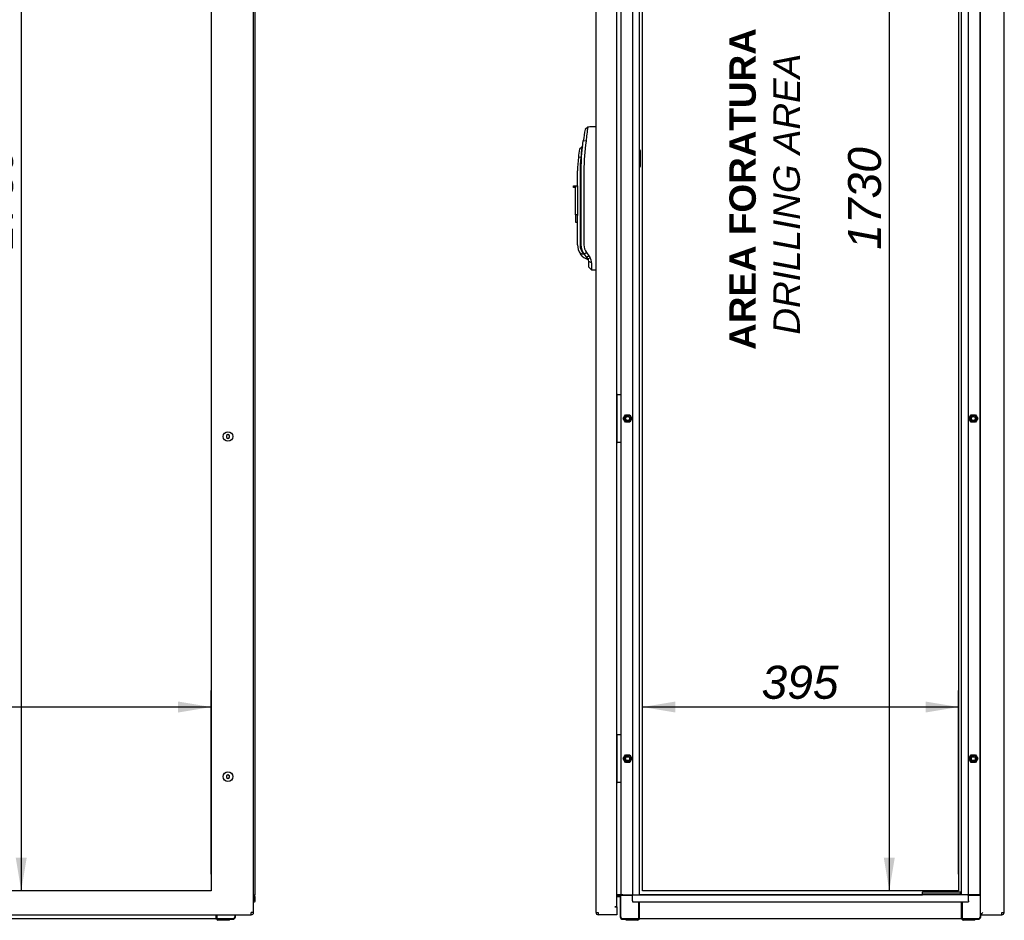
# Model space of a CAD drawing. Extents: x -12 to 412, y 11 to 308.
# Tile 3 of 11: x 115 to 197, y 98 to 173. Entities that reach past the tile are written whole.
import ezdxf
from ezdxf.lldxf.tags import DXFTag

# ---------------------------------------------------------------- set-up
doc = ezdxf.new("R2010")
doc.units = 0
doc.layers.get('0').update_dxf_attribs({"linetype": 'CONTINUOUS'})
for name, color, linetype in [('_TRANSLATION', 7, 'CONTINUOUS'), ('AE00198_03', 7, 'CONTINUOUS'), ('AE00219_00', 7, 'CONTINUOUS'), ('AE00219_03', 7, 'CONTINUOUS'), ('AE00368_00', 7, 'CONTINUOUS'), ('AE00500_10', 7, 'CONTINUOUS'), ('AE00992_10', 7, 'CONTINUOUS'), ('AE00992_15', 7, 'CONTINUOUS'), ('DV2__TRANSLATION', 7, 'CONTINUOUS'), ('DV6__TRANSLATION', 7, 'CONTINUOUS'), ('F0000000_08', 7, 'CONTINUOUS'), ('F0000000_96', 7, 'CONTINUOUS'), ('F0000000_98', 7, 'CONTINUOUS'), ('M0000000_06', 7, 'CONTINUOUS'), ('M0000000_29', 7, 'CONTINUOUS'), ('M0000000_44', 7, 'CONTINUOUS'), ('M0000000_48', 7, 'CONTINUOUS'), ('M0000000_52', 7, 'CONTINUOUS'), ('M0000000_56', 7, 'CONTINUOUS')]:
    doc.layers.add(name, color=color, linetype=linetype)
doc.styles.add('SEACAD_ARIAL', font='arial.ttf')
doc.styles.add('SEACAD_ARIALI', font='ariali.ttf')
tags = doc.linetypes.add('CENTER2', pattern=[28.575, 19.05, -3.175, 3.175, -3.175]).pattern_tags.tags
tags[10:11] = [DXFTag(74, 4), DXFTag(75, 0), DXFTag(340, '0'), DXFTag(46, 0.0), DXFTag(50, 0.0), DXFTag(44, 0.0), DXFTag(45, 0.0)]
tags[8:9] = [DXFTag(74, 4), DXFTag(75, 0), DXFTag(340, '0'), DXFTag(46, 0.0), DXFTag(50, 0.0), DXFTag(44, 0.0), DXFTag(45, 0.0)]
tags[6:7] = [DXFTag(74, 4), DXFTag(75, 0), DXFTag(340, '0'), DXFTag(46, 0.0), DXFTag(50, 0.0), DXFTag(44, 0.0), DXFTag(45, 0.0)]
tags[4:5] = [DXFTag(74, 4), DXFTag(75, 0), DXFTag(340, '0'), DXFTag(46, 0.0), DXFTag(50, 0.0), DXFTag(44, 0.0), DXFTag(45, 0.0)]
doc.dimstyles.new('ISO', dxfattribs={"dimtxt": 2.75, "dimasz": 2.75, "dimexe": 1.375, "dimexo": 1.375, "dimgap": 0.6875, "dimtad": 1, "dimdec": 1, "dimlfac": 15, "dimtxsty": 'SEACAD_ARIAL', "dimblk1": '_SE_FILLED', "dimblk2": '_SE_FILLED', "dimsah": 1, "dimcen": 1.375, "dimazin": 3, "dimtfac": 0.7, "dimtdec": 3, "dimtmove": 0, "dimatfit": 3})

# ---------------------------------------------------------------- blocks, each defined once
blk = doc.blocks.new('SE1')
at = {"layer": 'AE00198_03', "color": 7, "linetype": 'CONTINUOUS'}
for p, q in [((165.14, 141.267), (165.106, 141.267)), ((165.106, 140.567), (165.14, 140.567)), ((165.14, 138.267), (165.106, 138.267)), ((165.106, 137.567), (165.14, 137.567)), ((165.14, 112.933), (165.106, 112.933)), ((165.106, 112.233), (165.14, 112.233)), ((165.14, 109.933), (165.106, 109.933)), ((165.106, 109.233), (165.14, 109.233))]:
    blk.add_line(p, q, dxfattribs=at)
at = {"layer": 'AE00219_00', "color": 7, "linetype": 'CONTINUOUS'}
for p, q in [((191.018, 99.783), (191.04, 99.763)), ((191.44, 99.763), (191.04, 99.763)), ((191.04, 99.763), (191.04, 99.75)), ((191.44, 99.763), (191.461, 99.783)), ((191.44, 99.75), (191.44, 99.763)), ((192.685, 99.783), (192.706, 99.763)), ((193.106, 99.763), (192.706, 99.763)), ((192.706, 99.763), (192.706, 99.75)), ((193.106, 99.763), (193.128, 99.783)), ((193.106, 99.75), (193.106, 99.763))]:
    blk.add_line(p, q, dxfattribs=at)
at = {"layer": 'AE00219_03', "color": 7, "linetype": 'CONTINUOUS'}
for p, q in [((197.386, 138.317), (197.373, 138.317)), ((197.386, 137.517), (197.386, 138.317)), ((197.373, 137.517), (197.386, 137.517)), ((197.386, 109.983), (197.373, 109.983)), ((197.386, 109.183), (197.386, 109.983)), ((197.373, 109.183), (197.386, 109.183)), ((197.386, 99.15), (197.373, 99.15)), ((197.386, 98.35), (197.386, 99.15)), ((197.373, 98.35), (197.386, 98.35))]:
    blk.add_line(p, q, dxfattribs=at)
at = {"layer": 'AE00368_00', "color": 7, "linetype": 'CONTINUOUS'}
for p, q in [((190.606, 99.783), (190.56, 99.783)), ((190.56, 99.783), (190.56, 99.75)), ((191.92, 99.75), (191.92, 99.783)), ((192.226, 99.783), (192.226, 99.75)), ((193.586, 99.75), (193.586, 99.783))]:
    blk.add_line(p, q, dxfattribs=at)
for centre, start, end in [((190.813, 99.737), 16.60155, 90), ((191.666, 99.737), 90, 163.39845), ((192.48, 99.737), 16.60155, 90), ((193.333, 99.737), 90, 163.39845)]:
    blk.add_arc(centre, 0.0467, start, end, dxfattribs=at)
at = {"layer": 'AE00500_10', "color": 7, "linetype": 'CONTINUOUS'}
for p, q in [((195.373, 141.23), (195.406, 141.23)), ((195.406, 140.603), (195.373, 140.603)), ((165.645, 139.418), (165.824, 139.728)), ((165.718, 139.417), (165.862, 139.667)), ((165.827, 139.73), (166.185, 139.73)), ((165.862, 139.667), (166.151, 139.667)), ((166.151, 139.667), (166.295, 139.417)), ((166.188, 139.728), (166.367, 139.418)), ((194.445, 139.418), (194.624, 139.728)), ((194.518, 139.417), (194.662, 139.667)), ((194.627, 139.73), (194.985, 139.73)), ((194.662, 139.667), (194.951, 139.667)), ((194.951, 139.667), (195.095, 139.417)), ((194.988, 139.728), (195.167, 139.418)), ((165.824, 139.105), (165.645, 139.415)), ((165.862, 139.167), (165.718, 139.417)), ((166.185, 139.103), (165.827, 139.103)), ((166.151, 139.167), (165.862, 139.167)), ((166.295, 139.417), (166.151, 139.167)), ((166.367, 139.415), (166.188, 139.105)), ((194.624, 139.105), (194.445, 139.415)), ((194.662, 139.167), (194.518, 139.417)), ((194.985, 139.103), (194.627, 139.103)), ((194.951, 139.167), (194.662, 139.167)), ((195.095, 139.417), (194.951, 139.167)), ((195.167, 139.415), (194.988, 139.105)), ((195.373, 138.23), (195.406, 138.23)), ((195.406, 137.603), (195.373, 137.603)), ((195.373, 112.897), (195.406, 112.897)), ((195.406, 112.27), (195.373, 112.27)), ((165.645, 111.085), (165.824, 111.395)), ((165.824, 110.772), (165.645, 111.082)), ((165.718, 111.083), (165.862, 111.333)), ((165.862, 110.833), (165.718, 111.083)), ((165.827, 111.397), (166.185, 111.397)), ((166.185, 110.77), (165.827, 110.77)), ((165.862, 111.333), (166.151, 111.333)), ((166.151, 110.833), (165.862, 110.833)), ((166.151, 111.333), (166.295, 111.083)), ((166.295, 111.083), (166.151, 110.833)), ((166.188, 111.395), (166.367, 111.085)), ((166.367, 111.082), (166.188, 110.772)), ((194.445, 111.085), (194.624, 111.395)), ((194.624, 110.772), (194.445, 111.082)), ((194.518, 111.083), (194.662, 111.333)), ((194.662, 110.833), (194.518, 111.083)), ((194.627, 111.397), (194.985, 111.397)), ((194.985, 110.77), (194.627, 110.77)), ((194.662, 111.333), (194.951, 111.333)), ((194.951, 110.833), (194.662, 110.833)), ((194.951, 111.333), (195.095, 111.083)), ((195.095, 111.083), (194.951, 110.833)), ((194.988, 111.395), (195.167, 111.085)), ((195.167, 111.082), (194.988, 110.772)), ((195.373, 109.897), (195.406, 109.897)), ((195.406, 109.27), (195.373, 109.27))]:
    blk.add_line(p, q, dxfattribs=at)
for centre in [(166.006, 139.417), (194.806, 139.417), (166.006, 111.083), (194.806, 111.083)]:
    blk.add_circle(centre, 0.164, dxfattribs=at)
for centre, radius, start, end in [((166.006, 139.417), 0.2, 75, 15), ((165.827, 139.727), 0.00333, 90, 150), ((166.185, 139.727), 0.00333, 30, 90), ((194.806, 139.417), 0.2, 75, 15), ((194.627, 139.727), 0.00333, 90, 150), ((194.985, 139.727), 0.00333, 30, 90), ((165.648, 139.417), 0.00333, 150, 210), ((165.827, 139.107), 0.00333, 210, 270), ((166.185, 139.107), 0.00333, 270, 330), ((166.364, 139.417), 0.00333, 330, 30), ((194.448, 139.417), 0.00333, 150, 210), ((194.627, 139.107), 0.00333, 210, 270), ((194.985, 139.107), 0.00333, 270, 330), ((195.164, 139.417), 0.00333, 330, 30), ((165.648, 111.083), 0.00333, 150, 210), ((166.006, 111.083), 0.2, 75, 15), ((165.827, 111.393), 0.00333, 90, 150), ((165.827, 110.773), 0.00333, 210, 270), ((166.185, 111.393), 0.00333, 30, 90), ((166.185, 110.773), 0.00333, 270, 330), ((166.364, 111.083), 0.00333, 330, 30), ((194.448, 111.083), 0.00333, 150, 210), ((194.806, 111.083), 0.2, 75, 15), ((194.627, 111.393), 0.00333, 90, 150), ((194.627, 110.773), 0.00333, 210, 270), ((194.985, 111.393), 0.00333, 30, 90), ((194.985, 110.773), 0.00333, 270, 330), ((195.164, 111.083), 0.00333, 330, 30)]:
    blk.add_arc(centre, radius, start, end, dxfattribs=at)
at = {"layer": 'AE00992_10', "color": 7, "linetype": 'CONTINUOUS'}
for p, q in [((162.695, 163.693), (162.469, 163.5)), ((163.353, 163.716), (163.373, 163.717)), ((162.178, 161.239), (162.313, 162.554)), ((162.54, 162.522), (162.313, 162.554)), ((162.204, 162.006), (162.007, 161.843)), ((162.257, 162.006), (162.204, 162.006)), ((162.104, 161.149), (161.905, 161.173)), ((162.145, 160.05), (162.177, 161.149)), ((162.177, 161.149), (162.178, 161.239)), ((161.84, 158.784), (161.84, 160.05)), ((162.04, 160.05), (162.04, 153.892)), ((162.145, 153.894), (162.145, 160.05)), ((162.37, 160.05), (162.37, 153.894)), ((161.506, 158.651), (161.506, 158.784)), ((161.506, 158.784), (161.673, 158.784)), ((161.673, 158.651), (161.506, 158.651)), ((161.673, 158.784), (161.84, 158.784)), ((161.673, 158.784), (161.673, 158.651)), ((161.673, 156.384), (161.673, 158.651)), ((161.84, 158.784), (161.84, 156.384)), ((161.673, 156.384), (161.673, 155.784)), ((161.84, 156.384), (161.673, 156.384)), ((161.84, 156.384), (161.84, 156.336)), ((161.84, 153.892), (161.84, 156.336)), ((161.673, 155.784), (161.84, 155.784)), ((162.23, 152.949), (162.078, 153.131)), ((162.23, 152.949), (162.365, 152.814)), ((162.339, 153.193), (162.343, 153.187)), ((162.405, 153.096), (162.343, 153.187)), ((162.365, 152.814), (162.706, 152.673)), ((162.389, 153.073), (162.45, 153.036)), ((162.588, 153.238), (162.405, 153.096)), ((162.606, 152.827), (162.405, 153.096)), ((162.588, 153.238), (162.789, 152.97)), ((162.789, 152.97), (162.606, 152.827)), ((162.706, 152.693), (162.606, 152.827)), ((162.888, 152.803), (162.706, 152.693)), ((162.789, 152.97), (162.888, 152.803)), ((162.773, 152.035), (162.773, 152.494)), ((163, 152.373), (162.773, 152.494)), ((162.773, 152.035), (163.003, 151.796)), ((163.003, 151.796), (163.003, 151.796)), ((163.373, 151.783), (163.353, 151.784))]:
    blk.add_line(p, q, dxfattribs=at)
for centre, radius, start, end in [((180.351, 160.05), 18.212, 169.08089, 172.09577), ((181.327, 160.639), 18.881, 170.69176, 174.27705), ((180.319, 160.052), 17.949, 172.09048, 180.0053), ((171.504, 160.05), 9.664, 169.30782, 173.33005), ((177.992, 159.724), 15.952, 171.77545, 174.8738), ((180.351, 160.05), 18.212, 173.69729, 173.79669), ((171.504, 160.05), 9.664, 173.33005, 180), ((171.504, 160.05), 9.464, 173.33005, 180), ((163.173, 153.892), 1.333, 180, 214.77209), ((163.173, 153.892), 1.133, 180, 226.22916), ((163.466, 153.895), 1.096, 180.02221, 216.78899), ((162.003, 151.866), 1.268, 72.2752, 86.62011), ((162.44, 152.494), 0.333, 359.9994, 36.81119), ((162.155, 152.382), 0.845, 359.39373, 29.84747), ((177.355, 152.158), 14.357, 179.13947, 181.44216)]:
    blk.add_arc(centre, radius, start, end, dxfattribs=at)
for centre, major_axis, start_param, end_param in [((163.393, 162.55), (33.429, 1.167), 1.570796, 1.590473), ((163.393, 152.95), (33.429, -1.167), 4.701927, 4.712389)]:
    blk.add_ellipse(centre, major_axis=major_axis, ratio=0.034878, start_param=start_param, end_param=end_param, dxfattribs=at)
for points, degree, knots in [([(162.339, 153.193), (162.244, 153.352), (162.195, 153.531), (162.145, 153.711), (162.145, 153.894)], 2, [0, 0, 0, 0.5, 0.5, 1, 1, 1]), ([(162.631, 152.794), (162.634, 152.79), (162.639, 152.782), (162.646, 152.771), (162.652, 152.76), (162.658, 152.75), (162.664, 152.741), (162.67, 152.732), (162.675, 152.724), (162.679, 152.716), (162.684, 152.709), (162.688, 152.703), (162.691, 152.697), (162.694, 152.692), (162.697, 152.687), (162.7, 152.683), (162.702, 152.68), (162.703, 152.677), (162.705, 152.675), (162.706, 152.674), (162.706, 152.673), (162.706, 152.673), (162.706, 152.673)], 3, [0, 0, 0, 0, 0.0259325, 0.051743, 0.0774354, 0.1030134, 0.128481, 0.1538419, 0.1791003, 0.2042602, 0.2293255, 0.2543005, 0.2791893, 0.303996, 0.328725, 0.3533805, 0.3779669, 0.4024885, 0.4269496, 0.4513548, 0.4757085, 0.5000152, 0.5000152, 0.5000152, 0.5000152])]:
    blk.add_open_spline(points, degree=degree, knots=knots, dxfattribs=at)
at = {"layer": 'AE00992_15', "color": 7, "linetype": 'CONTINUOUS'}
blk.add_line((167.073, 160.454), (167.073, 161.713), dxfattribs=at)
for centre, start, end in [((166.94, 161.717), 358.23535, 60), ((166.94, 160.45), 300, 1.6795)]:
    blk.add_arc(centre, 0.133, start, end, dxfattribs=at)
at = {"layer": 'DV2__TRANSLATION', "color": 7, "linetype": 'CENTER2'}
for p, q in [((167.24, 100.083), (167.24, 215.417)), ((193.573, 215.417), (193.573, 100.083)), ((193.573, 100.083), (167.24, 100.083))]:
    blk.add_line(p, q, dxfattribs=at)
at = {"layer": 'F0000000_08', "color": 7, "linetype": 'CONTINUOUS'}
for p, q in [((165.106, 141.372), (165.13, 141.403)), ((165.14, 137.45), (165.14, 141.383)), ((165.167, 141.417), (165.173, 141.417)), ((165.173, 141.417), (165.206, 141.417)), ((165.206, 141.417), (165.373, 141.417)), ((165.373, 141.417), (165.406, 141.417)), ((165.44, 141.383), (165.44, 137.45)), ((165.13, 137.43), (165.106, 137.461)), ((165.156, 137.417), (165.167, 137.417)), ((165.173, 137.417), (165.167, 137.417)), ((165.206, 137.417), (165.173, 137.417)), ((165.373, 137.417), (165.206, 137.417)), ((165.406, 137.417), (165.373, 137.417)), ((165.106, 113.039), (165.13, 113.07)), ((165.14, 109.117), (165.14, 113.05)), ((165.167, 113.083), (165.173, 113.083)), ((165.173, 113.083), (165.206, 113.083)), ((165.206, 113.083), (165.373, 113.083)), ((165.373, 113.083), (165.406, 113.083)), ((165.44, 113.05), (165.44, 109.117)), ((165.13, 109.097), (165.106, 109.128)), ((165.156, 109.083), (165.167, 109.083)), ((165.173, 109.083), (165.167, 109.083)), ((165.206, 109.083), (165.173, 109.083)), ((165.373, 109.083), (165.206, 109.083)), ((165.406, 109.083), (165.373, 109.083))]:
    blk.add_line(p, q, dxfattribs=at)
for centre, start, end in [((165.156, 141.383), 90, 143.1301), ((165.173, 141.383), 90, 180), ((165.406, 141.383), 0, 90), ((165.156, 137.45), 216.8699, 270), ((165.173, 137.45), 180, 270), ((165.406, 137.45), 270, 0), ((165.156, 113.05), 90, 143.1301), ((165.173, 113.05), 90, 180), ((165.406, 113.05), 0, 90), ((165.156, 109.117), 216.8699, 270), ((165.173, 109.117), 180, 270), ((165.406, 109.117), 270, 0)]:
    blk.add_arc(centre, 0.0333, start, end, dxfattribs=at)
at = {"layer": 'F0000000_96', "color": 7, "linetype": 'CONTINUOUS'}
for p, q in [((195.406, 98.184), (195.406, 217.317)), ((197.373, 98.27), (197.373, 217.23)), ((195.406, 98.184), (195.506, 98.184)), ((195.406, 98.083), (195.406, 98.183)), ((195.406, 98.183), (195.506, 98.183)), ((195.406, 98.083), (195.506, 98.083)), ((195.506, 98.184), (195.593, 98.27)), ((195.506, 98.183), (195.593, 98.27)), ((195.506, 98.083), (195.506, 98.183)), ((195.506, 98.083), (197.185, 98.083)), ((197.186, 98.083), (197.185, 98.083)), ((197.186, 98.27), (197.373, 98.27)), ((197.36, 98.205), (197.373, 98.192))]:
    blk.add_line(p, q, dxfattribs=at)
for centre, radius, start, end in [((185.587, 98.26), 11.6, 359.12972, 0.05178), ((197.186, 98.27), 0.187, 270, 360)]:
    blk.add_arc(centre, radius, start, end, dxfattribs=at)
at = {"layer": 'F0000000_98', "color": 7, "linetype": 'CONTINUOUS'}
for p, q in [((163.373, 98.27), (163.373, 217.23)), ((165.106, 98.75), (165.106, 216.75)), ((164.953, 98.75), (164.953, 98.749)), ((164.956, 98.75), (164.953, 98.75)), ((164.953, 98.749), (165.106, 98.749)), ((165.106, 98.75), (164.956, 98.75)), ((165.106, 98.749), (165.106, 98.27)), ((163.373, 98.27), (163.56, 98.27)), ((163.56, 98.083), (163.561, 98.083)), ((165.106, 98.083), (163.561, 98.083)), ((165.106, 98.27), (165.106, 98.083))]:
    blk.add_line(p, q, dxfattribs=at)
for centre, radius, start, end in [((163.56, 98.27), 0.187, 180, 270), ((175.159, 98.26), 11.6, 179.94822, 180.87028)]:
    blk.add_arc(centre, radius, start, end, dxfattribs=at)
at = {"layer": 'M0000000_06', "color": 7, "linetype": 'CONTINUOUS'}
for p, q in [((165.606, 99.75), (165.39, 99.75)), ((165.39, 99.683), (165.39, 99.75)), ((165.39, 99.683), (165.39, 97.917)), ((165.606, 99.683), (165.39, 99.683)), ((165.44, 97.917), (165.44, 99.683)), ((165.606, 99.75), (166.406, 99.75)), ((166.406, 99.683), (165.606, 99.683)), ((195.206, 99.75), (194.406, 99.75)), ((195.206, 99.683), (194.406, 99.683)), ((195.406, 99.75), (195.206, 99.75)), ((195.406, 99.683), (195.206, 99.683)), ((195.373, 99.683), (195.373, 97.917)), ((166.94, 97.917), (166.94, 99.15)), ((167.006, 97.917), (167.006, 99.15)), ((193.806, 99.15), (193.806, 97.917)), ((193.873, 99.15), (193.873, 97.917)), ((166.94, 97.75), (165.606, 97.75)), ((165.606, 97.7), (165.873, 97.7)), ((165.873, 97.633), (165.873, 97.75)), ((166.006, 97.617), (165.89, 97.617)), ((166.74, 97.617), (166.006, 97.617)), ((166.856, 97.617), (166.74, 97.617)), ((166.873, 97.633), (166.873, 97.75)), ((166.873, 97.7), (166.94, 97.7)), ((166.94, 97.7), (166.94, 97.917)), ((166.94, 97.7), (167.006, 97.7)), ((167.006, 97.7), (167.006, 97.917)), ((193.806, 97.917), (193.806, 97.7)), ((193.873, 97.7), (193.806, 97.7)), ((193.873, 97.917), (193.873, 97.7)), ((195.206, 97.75), (193.873, 97.75)), ((193.873, 97.7), (193.94, 97.7)), ((193.94, 97.633), (193.94, 97.75)), ((194.073, 97.617), (193.956, 97.617)), ((194.806, 97.617), (194.073, 97.617)), ((194.923, 97.617), (194.806, 97.617)), ((194.94, 97.633), (194.94, 97.75)), ((194.94, 97.7), (195.206, 97.7)), ((195.423, 98.183), (195.423, 98.184)), ((195.423, 97.917), (195.423, 98.083))]:
    blk.add_line(p, q, dxfattribs=at)
for centre, radius, start, end in [((165.606, 97.917), 0.217, 180, 270), ((165.606, 97.917), 0.167, 180, 270), ((165.89, 97.633), 0.0167, 180, 270), ((166.856, 97.633), 0.0167, 270, 0), ((193.956, 97.633), 0.0167, 180, 270), ((194.923, 97.633), 0.0167, 270, 0), ((195.206, 97.917), 0.167, 270, 0), ((195.206, 97.917), 0.217, 270, 0)]:
    blk.add_arc(centre, radius, start, end, dxfattribs=at)
at = {"layer": 'M0000000_29', "color": 7, "linetype": 'CONTINUOUS'}
for p, q in [((166.406, 215.75), (166.406, 99.75)), ((167.006, 99.75), (167.006, 215.75)), ((193.806, 215.75), (193.806, 99.75)), ((194.406, 99.75), (194.406, 215.75)), ((195.373, 99.75), (195.373, 215.75)), ((165.44, 174.117), (165.44, 141.383)), ((165.44, 137.45), (165.44, 113.05)), ((165.44, 109.117), (165.44, 99.75)), ((165.353, 99.75), (165.106, 99.75)), ((165.39, 99.75), (165.353, 99.75)), ((166.406, 99.75), (166.49, 99.75)), ((166.49, 99.75), (166.76, 99.75)), ((166.76, 99.75), (167.006, 99.75)), ((194.053, 99.75), (193.806, 99.75)), ((194.323, 99.75), (194.053, 99.75)), ((194.323, 99.75), (194.406, 99.75))]:
    blk.add_line(p, q, dxfattribs=at)
at = {"layer": 'M0000000_44', "color": 7, "linetype": 'CONTINUOUS'}
for p, q in [((166.406, 99.503), (166.406, 99.75)), ((166.406, 99.233), (166.406, 99.503)), ((193.806, 99.75), (167.006, 99.75)), ((194.406, 99.503), (194.406, 99.75)), ((194.406, 99.233), (194.406, 99.503)), ((166.406, 99.233), (166.406, 99.15)), ((166.406, 99.15), (194.406, 99.15)), ((194.406, 99.233), (194.406, 99.15)), ((193.806, 97.75), (167.006, 97.75))]:
    blk.add_line(p, q, dxfattribs=at)
at = {"layer": 'M0000000_48', "color": 7, "linetype": 'CONTINUOUS'}
for q in [(190.56, 99.75), (167.023, 99.75)]:
    blk.add_line((167.023, 99.75), q, dxfattribs=at)
at = {"layer": 'M0000000_52', "color": 7, "linetype": 'CONTINUOUS'}
for p, q in [((165.306, 99.67), (165.106, 99.67)), ((165.106, 99.663), (165.306, 99.663)), ((165.306, 99.583), (165.106, 99.583)), ((165.306, 99.75), (165.306, 99.67)), ((165.306, 99.67), (165.39, 99.67)), ((165.306, 99.663), (165.306, 99.583))]:
    blk.add_line(p, q, dxfattribs=at)
for radius, start in [(0.213, 67.00661), (0.133, 51.31781)]:
    blk.add_arc((165.306, 99.45), radius, start, 90, dxfattribs=at)
at = {"layer": 'M0000000_56', "color": 7, "linetype": 'CONTINUOUS'}
for p, q in [((190.573, 99.817), (190.573, 99.95)), ((190.573, 99.783), (190.573, 99.817)), ((190.606, 99.983), (190.906, 99.983)), ((190.906, 99.783), (190.606, 99.783)), ((190.906, 99.983), (193.373, 99.983)), ((193.373, 99.783), (190.906, 99.783)), ((193.373, 99.983), (193.673, 99.983)), ((193.673, 99.783), (193.373, 99.783)), ((193.673, 99.983), (193.806, 99.983)), ((193.704, 99.783), (193.673, 99.783)), ((193.706, 99.95), (193.706, 99.817))]:
    blk.add_line(p, q, dxfattribs=at)
for centre, start, end in [((190.606, 99.95), 90, 180), ((190.606, 99.817), 180, 270), ((193.673, 99.95), 0, 90), ((193.673, 99.817), 270, 0)]:
    blk.add_arc(centre, 0.0333, start, end, dxfattribs=at)
blk = doc.blocks.new('SE5')
at = {"layer": 'AE00219_03', "color": 7, "linetype": 'CONTINUOUS'}
for p, q in [((132.713, 138.071), (132.58, 137.994)), ((132.58, 137.994), (132.58, 137.84)), ((132.58, 137.84), (132.713, 137.763)), ((132.847, 137.994), (132.713, 138.071)), ((132.713, 137.763), (132.847, 137.84)), ((132.847, 137.84), (132.847, 137.994)), ((132.713, 109.737), (132.58, 109.66)), ((132.58, 109.66), (132.58, 109.506)), ((132.58, 109.506), (132.713, 109.429)), ((132.847, 109.66), (132.713, 109.737)), ((132.713, 109.429), (132.847, 109.506)), ((132.847, 109.506), (132.847, 109.66))]:
    blk.add_line(p, q, dxfattribs=at)
for centre in [(132.713, 137.917), (132.713, 109.583)]:
    blk.add_circle(centre, 0.4, dxfattribs=at)
at = {"layer": 'DV6__TRANSLATION', "color": 7, "linetype": 'CENTER2'}
for p, q in [((131.313, 215.417), (131.313, 100.083)), ((131.313, 100.083), (31.98, 100.083))]:
    blk.add_line(p, q, dxfattribs=at)
at = {"layer": 'F0000000_96', "color": 7, "linetype": 'CONTINUOUS'}
for p, q in [((134.847, 98.27), (134.847, 217.23)), ((28.635, 98.083), (134.659, 98.083)), ((134.659, 98.083), (134.66, 98.083)), ((134.847, 98.27), (134.66, 98.27))]:
    blk.add_line(p, q, dxfattribs=at)
for centre, radius, start, end in [((124.388, 98.25), 10.271, 359.0701, 0.1114), ((134.66, 98.27), 0.187, 270, 0)]:
    blk.add_arc(centre, radius, start, end, dxfattribs=at)
at = {"layer": 'M0000000_06', "color": 7, "linetype": 'CONTINUOUS'}
for p, q in [((131.713, 98.083), (131.713, 97.917)), ((131.713, 97.917), (131.713, 97.7)), ((131.78, 97.7), (131.713, 97.7)), ((131.78, 98.083), (131.78, 97.917)), ((131.78, 97.917), (131.78, 97.7)), ((133.113, 97.75), (131.78, 97.75)), ((131.78, 97.7), (131.847, 97.7)), ((131.847, 97.633), (131.847, 97.75)), ((131.98, 97.617), (131.863, 97.617)), ((132.713, 97.617), (131.98, 97.617)), ((132.83, 97.617), (132.713, 97.617)), ((132.847, 97.633), (132.847, 97.75)), ((132.847, 97.7), (133.113, 97.7)), ((133.28, 98.083), (133.28, 97.917)), ((133.33, 97.917), (133.33, 98.083))]:
    blk.add_line(p, q, dxfattribs=at)
for centre, radius, start, end in [((131.863, 97.633), 0.0167, 180, 270), ((132.83, 97.633), 0.0167, 270, 0), ((133.113, 97.917), 0.167, 270, 0), ((133.113, 97.917), 0.217, 270, 0)]:
    blk.add_arc(centre, radius, start, end, dxfattribs=at)
at = {"layer": 'M0000000_29', "color": 7, "linetype": 'CONTINUOUS'}
for p, q in [((134.98, 99.75), (134.98, 215.75)), ((134.847, 99.75), (134.98, 99.75))]:
    blk.add_line(p, q, dxfattribs=at)
at = {"layer": 'M0000000_44', "color": 7, "linetype": 'CONTINUOUS'}
for p, q in [((134.893, 99.233), (134.893, 99.497)), ((134.9, 99.503), (134.9, 99.233)), ((134.98, 99.233), (134.98, 99.503))]:
    blk.add_line(p, q, dxfattribs=at)
for centre, radius, start, end in [((134.733, 99.503), 0.247, 0, 62.64777), ((134.733, 99.503), 0.167, 0, 47.15636), ((134.727, 99.497), 0.167, 0, 43.94552), ((134.897, 99.233), 0.0833, 233.1301, 0), ((134.897, 99.233), 0.00333, 180, 0)]:
    blk.add_arc(centre, radius, start, end, dxfattribs=at)
at = {"layer": 'M0000000_52', "color": 7, "linetype": 'CONTINUOUS'}
blk.add_line((131.713, 97.75), (31.58, 97.75), dxfattribs=at)
blk = doc.blocks.new('DMBLK63')
at = {"layer": '_TRANSLATION', "linetype": 'CONTINUOUS'}
for points in [[(115.034, 212.667), (115.95, 212.667), (115.492, 215.417)], [(115.034, 102.833), (115.492, 100.083), (115.95, 102.833)]]:
    blk.add_hatch(color=7, dxfattribs=at).paths.add_polyline_path(points)
at = {"layer": '_TRANSLATION', "color": 7, "linetype": 'CONTINUOUS'}
for p, q in [((118.979, 215.417), (114.117, 215.417)), ((115.492, 215.417), (115.492, 100.083)), ((118.304, 100.083), (114.117, 100.083))]:
    blk.add_line(p, q, dxfattribs=at)
at = {"layer": '_TRANSLATION', "color": 7, "linetype": 'CONTINUOUS', "style": 'SEACAD_ARIALI'}
blk.add_text('1730', height=2.75, rotation=90, dxfattribs=at).set_placement((114.804, 153.472))
blk = doc.blocks.new('_SE_FILLED')
at = {"color": 0}
blk.add_line((0, 0), (-1, 0), dxfattribs=at)
blk.add_solid([(0, 0), (-1, -0.1665), (-1, 0.1665), (0, 0)], dxfattribs=at)
blk = doc.blocks.new('DMBLK64')
at = {"layer": '_TRANSLATION', "linetype": 'CONTINUOUS'}
for points in [[(34.73, 115.84), (31.98, 115.382), (34.73, 114.924)], [(128.563, 115.84), (128.563, 114.924), (131.313, 115.382)]]:
    blk.add_hatch(color=7, dxfattribs=at).paths.add_polyline_path(points)
at = {"layer": '_TRANSLATION', "color": 7, "linetype": 'CONTINUOUS'}
for p, q in [((31.98, 101.458), (31.98, 116.757)), ((131.313, 101.458), (131.313, 116.757)), ((131.313, 115.382), (31.98, 115.382))]:
    blk.add_line(p, q, dxfattribs=at)
at = {"layer": '_TRANSLATION', "color": 7, "linetype": 'CONTINUOUS', "style": 'SEACAD_ARIALI'}
blk.add_text('1490', height=2.75, dxfattribs=at).set_placement((77.369, 116.07))
blk = doc.blocks.new('DMBLK65')
at = {"layer": '_TRANSLATION', "linetype": 'CONTINUOUS'}
for points in [[(187.346, 212.667), (188.262, 212.667), (187.804, 215.417)], [(187.346, 102.833), (187.804, 100.083), (188.262, 102.833)]]:
    blk.add_hatch(color=7, dxfattribs=at).paths.add_polyline_path(points)
at = {"layer": '_TRANSLATION', "color": 7, "linetype": 'CONTINUOUS'}
for p, q in [((192.198, 215.417), (186.429, 215.417)), ((187.804, 215.417), (187.804, 100.083)), ((192.198, 100.083), (186.429, 100.083))]:
    blk.add_line(p, q, dxfattribs=at)
at = {"layer": '_TRANSLATION', "color": 7, "linetype": 'CONTINUOUS', "style": 'SEACAD_ARIALI'}
blk.add_text('1730', height=2.75, rotation=90, dxfattribs=at).set_placement((187.117, 153.472))
blk = doc.blocks.new('DMBLK66')
at = {"layer": '_TRANSLATION', "linetype": 'CONTINUOUS'}
for points in [[(169.99, 115.84), (167.24, 115.382), (169.99, 114.924)], [(190.823, 115.84), (190.823, 114.924), (193.573, 115.382)]]:
    blk.add_hatch(color=7, dxfattribs=at).paths.add_polyline_path(points)
at = {"layer": '_TRANSLATION', "color": 7, "linetype": 'CONTINUOUS'}
for p, q in [((167.24, 101.458), (167.24, 116.757)), ((193.573, 101.458), (193.573, 116.757)), ((193.573, 115.382), (167.24, 115.382))]:
    blk.add_line(p, q, dxfattribs=at)
at = {"layer": '_TRANSLATION', "color": 7, "linetype": 'CONTINUOUS', "style": 'SEACAD_ARIALI'}
blk.add_text('395', height=2.75, dxfattribs=at).set_placement((177.167, 116.07))

msp = doc.modelspace()

# ---------------------------------------------------------------- block references
at = {"layer": '_TRANSLATION'}
for name in ['SE5', 'SE1']:
    msp.add_blockref(name, (0, 0), dxfattribs=at)

# ---------------------------------------------------------------- texts
at = {"layer": '_TRANSLATION', "insert": (177.4351, 158.105), "char_height": 2.2, "width": 30.578523, "attachment_point": 5, "rotation": 90}
msp.add_mtext('{\\fArial|b0||i0||c0|p34;\\C7;\\H2.2;\\W1.; }{\\fArial|b1||i0||c0|p34;\\C7;\\H2.2;\\W1.;AREA FORATURA \\P}{\\fArial|b0||i1||c0|p34;\\C7;\\H2.2;\\W1.;DRILLING AREA}', dxfattribs=at)

# ---------------------------------------------------------------- dimensions: what is measured, and where the dimension line sits
at = {"layer": '_TRANSLATION', "color": 7, "linetype": 'CONTINUOUS'}
for base, p1, p2, angle, picture, middle in [((115.4919, 215.4167), (131.3132, 215.4167), (131.3132, 100.0834), 270, 'DMBLK63', (115.4919, 157.7501)), ((187.8041, 215.4167), (193.573, 215.4167), (193.573, 100.0834), 270, 'DMBLK65', (187.8041, 157.7501)), ((131.3132, 115.3821), (131.3132, 100.0834), (31.9799, 100.0834), 180, 'DMBLK64', (81.6465, 115.3821))]:
    dim = msp.add_linear_dim(base=base, p1=p1, p2=p2, angle=angle, text='\\A1;<>', dimstyle='ISO', dxfattribs=at)
    dim.commit()
    dim.dimension.update_dxf_attribs({"geometry": picture, "text_midpoint": middle, "dimtype": 161})
dim = msp.add_linear_dim(base=(167.2396, 115.3821), p1=(193.573, 100.0834), p2=(167.2396, 100.0834), text='\\A1;<>', dimstyle='ISO', dxfattribs=at)
dim.commit()
dim.dimension.update_dxf_attribs({"geometry": 'DMBLK66', "text_midpoint": (180.4063, 115.3821), "dimtype": 160})

doc.saveas('drawing.dxf')
